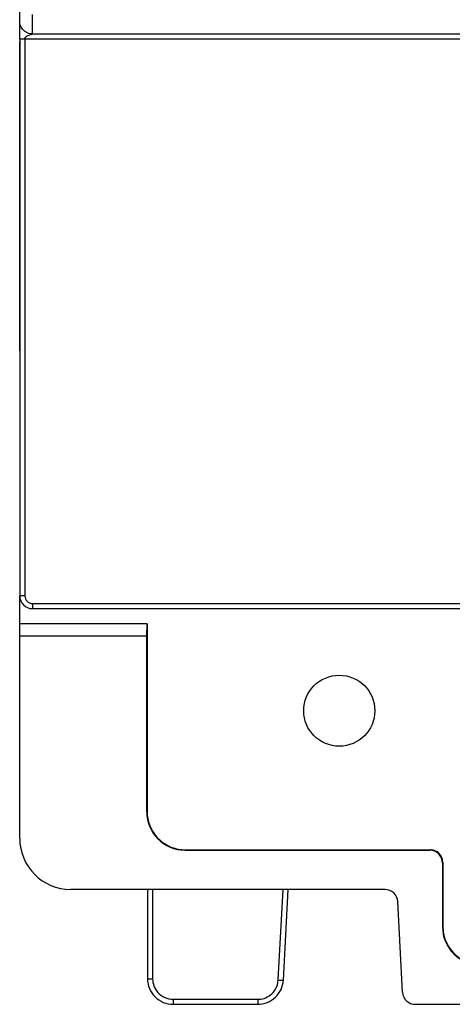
# Model space of a CAD drawing. Header units: inches. Extents: x -22 to 93, y 13 to 209.
# Tile 1 of 10: x -22 to -5, y 13 to 52. Entities that reach past the tile are written whole.
import ezdxf

# ---------------------------------------------------------------- set-up
doc = ezdxf.new("R2010")
doc.units = ezdxf.units.IN
doc.header["$MEASUREMENT"] = 0

# ---------------------------------------------------------------- blocks, each defined once
blk = doc.blocks.new('block 331')
at = {"color": 7, "lineweight": 25}
blk.add_lwpolyline([(-22.109, 51.58), (-22.109, 52.347)], dxfattribs=at)
blk = doc.blocks.new('block 332')
at = {"color": 7, "lineweight": 25}
blk.add_lwpolyline([(-21.609, 51.08), (-21.609, 51.847)], dxfattribs=at)
blk = doc.blocks.new('block 333')
at = {"color": 7, "lineweight": 25}
blk.add_open_spline([(-21.609, 51.08), (-21.667, 51.08), (-21.731, 51.091), (-21.792, 51.115), (-21.854, 51.14), (-21.913, 51.178), (-21.962, 51.227), (-22.011, 51.275), (-22.049, 51.334), (-22.073, 51.396), (-22.098, 51.457), (-22.108, 51.521), (-22.108, 51.58)], degree=3, knots=[0, 0, 0, 0, 1, 1, 1, 2, 2, 2, 3, 3, 3, 4, 4, 4, 4], dxfattribs=at)
blk = doc.blocks.new('block 335')
at = {"color": 7, "lineweight": 25}
blk.add_lwpolyline([(-21.609, 51.08), (-1.792, 51.08)], dxfattribs=at)
blk = doc.blocks.new('block 377')
at = {"color": 7, "lineweight": 25}
blk.add_lwpolyline([(-1.792, 50.881), (-21.908, 50.881)], dxfattribs=at)
blk = doc.blocks.new('block 378')
at = {"color": 7, "lineweight": 25}
blk.add_open_spline([(-21.908, 50.881), (-21.907, 50.889), (-21.906, 50.898), (-21.904, 50.906), (-21.897, 50.93), (-21.881, 50.949), (-21.863, 50.966), (-21.831, 50.995), (-21.795, 51.014), (-21.758, 51.03), (-21.741, 51.037), (-21.724, 51.043), (-21.707, 51.049), (-21.689, 51.055), (-21.671, 51.061), (-21.655, 51.066), (-21.644, 51.069), (-21.634, 51.072), (-21.625, 51.074), (-21.619, 51.076), (-21.613, 51.078), (-21.611, 51.079), (-21.609, 51.079), (-21.609, 51.08), (-21.609, 51.08)], degree=3, knots=[0, 0, 0, 0, 1, 1, 1, 2, 2, 2, 3, 3, 3, 4, 4, 4, 5, 5, 5, 6, 6, 6, 7, 7, 7, 8, 8, 8, 8], dxfattribs=at)
blk = doc.blocks.new('block 382')
at = {"color": 7, "lineweight": 25}
blk.add_open_spline([(-21.908, 50.881), (-21.961, 50.881), (-22.013, 50.881), (-22.05, 50.881), (-22.087, 50.881), (-22.109, 50.881), (-22.109, 50.881)], degree=3, knots=[0, 0, 0, 0, 1, 1, 1, 2, 2, 2, 2], dxfattribs=at)
blk = doc.blocks.new('block 383')
at = {"color": 7, "lineweight": 25}
blk.add_open_spline([(-22.109, 50.881), (-22.109, 50.96), (-22.109, 51.039), (-22.109, 51.117), (-22.109, 51.162), (-22.109, 51.207), (-22.109, 51.251), (-22.109, 51.289), (-22.109, 51.326), (-22.109, 51.362), (-22.109, 51.394), (-22.109, 51.425), (-22.109, 51.453), (-22.109, 51.478), (-22.109, 51.5), (-22.109, 51.52), (-22.109, 51.537), (-22.109, 51.552), (-22.109, 51.562), (-22.109, 51.571), (-22.109, 51.575), (-22.109, 51.58)], degree=3, knots=[0, 0, 0, 0, 1, 1, 1, 2, 2, 2, 3, 3, 3, 4, 4, 4, 5, 5, 5, 6, 6, 6, 7, 7, 7, 7], dxfattribs=at)
blk = doc.blocks.new('block 390')
at = {"color": 7, "lineweight": 25}
blk.add_lwpolyline([(-21.908, 50.881), (-21.908, 29.07)], dxfattribs=at)
blk = doc.blocks.new('block 391')
at = {"color": 7, "lineweight": 25}
blk.add_lwpolyline([(-21.908, 29.07), (-21.947, 29.07), (-21.985, 29.07), (-22.02, 29.07), (-22.05, 29.07), (-22.075, 29.07), (-22.093, 29.07), (-22.105, 29.07), (-22.109, 29.07)], dxfattribs=at)
blk = doc.blocks.new('block 392')
at = {"color": 7, "lineweight": 25}
blk.add_lwpolyline([(-22.109, 50.881), (-22.109, 29.07)], dxfattribs=at)
blk = doc.blocks.new('block 402')
at = {"color": 7, "lineweight": 25}
blk.add_lwpolyline([(-21.609, 28.77), (6.279, 28.77)], dxfattribs=at)
blk = doc.blocks.new('block 403')
at = {"color": 7, "lineweight": 25}
blk.add_open_spline([(-21.908, 29.07), (-21.908, 28.905), (-21.774, 28.77), (-21.609, 28.77)], degree=3, dxfattribs=at)
blk = doc.blocks.new('block 415')
at = {"color": 7, "lineweight": 25}
blk.add_lwpolyline([(-21.609, 28.77), (-21.609, 28.571)], dxfattribs=at)
blk = doc.blocks.new('block 416')
at = {"color": 7, "lineweight": 25}
blk.add_lwpolyline([(-21.609, 28.571), (6.279, 28.571)], dxfattribs=at)
blk = doc.blocks.new('block 429')
at = {"color": 7, "lineweight": 25}
blk.add_open_spline([(-22.109, 29.07), (-22.109, 28.794), (-21.885, 28.571), (-21.609, 28.571)], degree=3, dxfattribs=at)
blk = doc.blocks.new('block 840')
at = {"color": 7, "lineweight": 25}
blk.add_open_spline([(-8.217, 24.57), (-8.217, 25.339), (-8.84, 25.962), (-9.609, 25.962), (-10.377, 25.962), (-11, 25.339), (-11, 24.57), (-11, 23.802), (-10.377, 23.179), (-9.609, 23.179), (-8.84, 23.179), (-8.217, 23.802), (-8.217, 24.57), (-8.217, 24.57), (-8.217, 24.57), (-8.217, 24.57)], degree=3, knots=[0, 0, 0, 0, 1, 1, 1, 2, 2, 2, 3, 3, 3, 4, 4, 4, 5, 5, 5, 5], dxfattribs=at)
blk = doc.blocks.new('block 899')
at = {"color": 7, "lineweight": 25}
blk.add_lwpolyline([(-17.14, 20.609), (-17.14, 27.509)], dxfattribs=at)
blk = doc.blocks.new('block 900')
at = {"color": 7, "lineweight": 25}
blk.add_lwpolyline([(-17.14, 27.509), (-17.126, 27.97)], dxfattribs=at)
blk = doc.blocks.new('block 901')
at = {"color": 7, "lineweight": 25}
blk.add_lwpolyline([(-17.126, 27.97), (-17.126, 20.623)], dxfattribs=at)
blk = doc.blocks.new('block 902')
at = {"color": 7, "lineweight": 25}
blk.add_lwpolyline([(-17.14, 20.609), (-17.126, 20.623)], dxfattribs=at)
blk = doc.blocks.new('block 903')
at = {"color": 7, "lineweight": 25}
blk.add_lwpolyline([(-22.109, 27.509), (-17.14, 27.509)], dxfattribs=at)
blk = doc.blocks.new('block 904')
at = {"color": 7, "lineweight": 25}
blk.add_lwpolyline([(-17.126, 27.97), (-22.109, 27.97)], dxfattribs=at)
blk = doc.blocks.new('block 905')
at = {"color": 7, "lineweight": 25}
blk.add_lwpolyline([(-22.109, 27.509), (-22.109, 27.97)], dxfattribs=at)
blk = doc.blocks.new('block 906')
at = {"color": 7, "lineweight": 25}
blk.add_open_spline([(-5.57, 16.109), (-5.57, 15.28), (-4.899, 14.609), (-4.07, 14.609)], degree=3, dxfattribs=at)
blk = doc.blocks.new('block 907')
at = {"color": 7, "lineweight": 25}
blk.add_lwpolyline([(-5.57, 16.109), (-5.556, 16.123)], dxfattribs=at)
blk = doc.blocks.new('block 908')
at = {"color": 7, "lineweight": 25}
blk.add_open_spline([(-5.556, 16.123), (-5.556, 15.946), (-5.524, 15.755), (-5.451, 15.57), (-5.378, 15.386), (-5.263, 15.208), (-5.117, 15.062), (-4.97, 14.916), (-4.793, 14.801), (-4.609, 14.728), (-4.424, 14.655), (-4.233, 14.623), (-4.056, 14.623)], degree=3, knots=[0, 0, 0, 0, 1, 1, 1, 2, 2, 2, 3, 3, 3, 4, 4, 4, 4], dxfattribs=at)
blk = doc.blocks.new('block 910')
at = {"color": 7, "lineweight": 25}
blk.add_open_spline([(-17.14, 20.609), (-17.14, 19.78), (-16.469, 19.109), (-15.64, 19.109)], degree=3, dxfattribs=at)
blk = doc.blocks.new('block 911')
at = {"color": 7, "lineweight": 25}
blk.add_open_spline([(-17.126, 20.623), (-17.126, 20.446), (-17.094, 20.255), (-17.021, 20.07), (-16.948, 19.886), (-16.833, 19.708), (-16.687, 19.562), (-16.54, 19.416), (-16.363, 19.301), (-16.178, 19.228), (-15.994, 19.155), (-15.803, 19.123), (-15.626, 19.123)], degree=3, knots=[0, 0, 0, 0, 1, 1, 1, 2, 2, 2, 3, 3, 3, 4, 4, 4, 4], dxfattribs=at)
blk = doc.blocks.new('block 912')
at = {"color": 7, "lineweight": 25}
blk.add_lwpolyline([(-15.64, 19.109), (-15.626, 19.123)], dxfattribs=at)
blk = doc.blocks.new('block 927')
at = {"color": 7, "lineweight": 25}
blk.add_lwpolyline([(-5.57, 18.609), (-5.57, 16.109)], dxfattribs=at)
blk = doc.blocks.new('block 932')
at = {"color": 7, "lineweight": 25}
blk.add_lwpolyline([(-15.64, 19.109), (-6.07, 19.109)], dxfattribs=at)
blk = doc.blocks.new('block 933')
at = {"color": 7, "lineweight": 25}
blk.add_open_spline([(-5.57, 18.609), (-5.57, 18.885), (-5.794, 19.109), (-6.07, 19.109)], degree=3, dxfattribs=at)
blk = doc.blocks.new('block 934')
at = {"color": 7, "lineweight": 25}
blk.add_lwpolyline([(-7.133, 13.544), (-7.319, 17.097)], dxfattribs=at)
blk = doc.blocks.new('block 935')
at = {"color": 7, "lineweight": 25}
blk.add_open_spline([(-7.319, 17.097), (-7.333, 17.362), (-7.553, 17.57), (-7.819, 17.57)], degree=3, dxfattribs=at)
blk = doc.blocks.new('block 937')
at = {"color": 7, "lineweight": 25}
blk.add_lwpolyline([(-22.109, 19.571), (-22.109, 27.509)], dxfattribs=at)
blk = doc.blocks.new('block 940')
at = {"color": 7, "lineweight": 25}
blk.add_lwpolyline([(-6.634, 13.07), (77.417, 13.07)], dxfattribs=at)
blk = doc.blocks.new('block 942')
at = {"color": 7, "lineweight": 25}
blk.add_lwpolyline([(-7.819, 17.57), (-20.109, 17.57)], dxfattribs=at)
blk = doc.blocks.new('block 943')
at = {"color": 7, "lineweight": 25}
blk.add_open_spline([(-22.109, 19.571), (-22.109, 18.466), (-21.213, 17.57), (-20.109, 17.57)], degree=3, dxfattribs=at)
blk = doc.blocks.new('block 945')
at = {"color": 7, "lineweight": 25}
blk.add_open_spline([(-7.133, 13.544), (-7.119, 13.279), (-6.9, 13.07), (-6.634, 13.07)], degree=3, dxfattribs=at)
blk = doc.blocks.new('block 953')
at = {"color": 7, "lineweight": 25}
blk.add_lwpolyline([(-15.626, 19.123), (-6.056, 19.123)], dxfattribs=at)
blk = doc.blocks.new('block 954')
at = {"color": 7, "lineweight": 25}
blk.add_lwpolyline([(-6.056, 19.123), (-6.07, 19.109)], dxfattribs=at)
blk = doc.blocks.new('block 955')
at = {"color": 7, "lineweight": 25}
blk.add_lwpolyline([(-5.556, 18.623), (-5.57, 18.609)], dxfattribs=at)
blk = doc.blocks.new('block 956')
at = {"color": 7, "lineweight": 25}
blk.add_lwpolyline([(-5.556, 18.623), (-5.556, 16.123)], dxfattribs=at)
blk = doc.blocks.new('block 957')
at = {"color": 7, "lineweight": 25}
blk.add_open_spline([(-5.556, 18.623), (-5.556, 18.682), (-5.567, 18.745), (-5.591, 18.807), (-5.616, 18.868), (-5.654, 18.928), (-5.702, 18.976), (-5.751, 19.025), (-5.81, 19.063), (-5.872, 19.088), (-5.933, 19.112), (-5.997, 19.123), (-6.056, 19.123)], degree=3, knots=[0, 0, 0, 0, 1, 1, 1, 2, 2, 2, 3, 3, 3, 4, 4, 4, 4], dxfattribs=at)
blk = doc.blocks.new('block 962')
at = {"color": 7, "lineweight": 25}
blk.add_lwpolyline([(-22.109, 27.97), (-22.109, 29.066)], dxfattribs=at)
blk = doc.blocks.new('block 963')
at = {"color": 7, "lineweight": 25}
blk.add_lwpolyline([(-22.109, 38.672), (-22.109, 50.787)], dxfattribs=at)
blk = doc.blocks.new('block 972')
at = {"color": 7, "lineweight": 25}
blk.add_open_spline([(-17.109, 14.07), (-17.042, 14.067), (-16.975, 14.066), (-16.909, 14.067)], degree=3, dxfattribs=at)
blk = doc.blocks.new('block 973')
at = {"color": 7, "lineweight": 25}
blk.add_lwpolyline([(-17.109, 17.57), (-17.109, 14.07)], dxfattribs=at)
blk = doc.blocks.new('block 978')
at = {"color": 7, "lineweight": 25}
blk.add_lwpolyline([(-11.994, 14.025), (-11.808, 17.572)], dxfattribs=at)
blk = doc.blocks.new('block 979')
at = {"color": 7, "lineweight": 25}
blk.add_open_spline([(-12.793, 13.267), (-12.718, 13.267), (-12.636, 13.277), (-12.552, 13.304), (-12.467, 13.331), (-12.38, 13.375), (-12.302, 13.436), (-12.223, 13.497), (-12.154, 13.573), (-12.1, 13.668), (-12.046, 13.762), (-12.002, 13.879), (-11.994, 14.025)], degree=3, knots=[0, 0, 0, 0, 1, 1, 1, 2, 2, 2, 3, 3, 3, 4, 4, 4, 4], dxfattribs=at)
blk = doc.blocks.new('block 980')
at = {"color": 7, "lineweight": 25}
blk.add_lwpolyline([(-16.108, 13.267), (-12.793, 13.267)], dxfattribs=at)
blk = doc.blocks.new('block 981')
at = {"color": 7, "lineweight": 25}
blk.add_open_spline([(-16.909, 14.067), (-16.909, 13.97), (-16.892, 13.879), (-16.859, 13.791), (-16.827, 13.704), (-16.78, 13.618), (-16.709, 13.539), (-16.638, 13.458), (-16.543, 13.385), (-16.437, 13.337), (-16.33, 13.289), (-16.216, 13.267), (-16.108, 13.267)], degree=3, knots=[0, 0, 0, 0, 1, 1, 1, 2, 2, 2, 3, 3, 3, 4, 4, 4, 4], dxfattribs=at)
blk = doc.blocks.new('block 982')
at = {"color": 7, "lineweight": 25}
blk.add_lwpolyline([(-11.795, 14.018), (-11.608, 17.57)], dxfattribs=at)
blk = doc.blocks.new('block 983')
at = {"color": 7, "lineweight": 25}
blk.add_open_spline([(-11.994, 14.025), (-11.928, 14.021), (-11.861, 14.018), (-11.795, 14.018)], degree=3, dxfattribs=at)
blk = doc.blocks.new('block 990')
at = {"color": 7, "lineweight": 25}
blk.add_lwpolyline([(-16.108, 13.267), (-16.108, 13.07)], dxfattribs=at)
blk = doc.blocks.new('block 991')
at = {"color": 7, "lineweight": 25}
blk.add_open_spline([(-17.109, 14.07), (-17.109, 13.809), (-17.001, 13.549), (-16.816, 13.364), (-16.723, 13.271), (-16.612, 13.197), (-16.491, 13.146), (-16.37, 13.097), (-16.239, 13.07), (-16.108, 13.07)], degree=3, knots=[0, 0, 0, 0, 1, 1, 1, 2, 2, 2, 3, 3, 3, 3], dxfattribs=at)
blk = doc.blocks.new('block 992')
at = {"color": 7, "lineweight": 25}
blk.add_open_spline([(-12.793, 13.07), (-12.54, 13.07), (-12.289, 13.171), (-12.105, 13.345), (-11.922, 13.519), (-11.808, 13.766), (-11.795, 14.018)], degree=3, knots=[0, 0, 0, 0, 1, 1, 1, 2, 2, 2, 2], dxfattribs=at)
blk = doc.blocks.new('block 993')
at = {"color": 7, "lineweight": 25}
blk.add_lwpolyline([(-12.793, 13.267), (-12.793, 13.07)], dxfattribs=at)
blk = doc.blocks.new('block 998')
at = {"color": 7, "lineweight": 25}
blk.add_lwpolyline([(-16.108, 13.07), (-12.793, 13.07)], dxfattribs=at)
blk = doc.blocks.new('block 1085')
at = {"color": 253, "lineweight": 25}
blk.add_lwpolyline([(-16.909, 17.57), (-16.909, 14.067)], dxfattribs=at)

msp = doc.modelspace()

# ---------------------------------------------------------------- block references
for name in ['block 331', 'block 332', 'block 383', 'block 333', 'block 378', 'block 335', 'block 382', 'block 392', 'block 963', 'block 377', 'block 390', 'block 391', 'block 429', 'block 962', 'block 403', 'block 402', 'block 415', 'block 416', 'block 904', 'block 905', 'block 900', 'block 901', 'block 903', 'block 937', 'block 899', 'block 840', 'block 902', 'block 910', 'block 911', 'block 943', 'block 912', 'block 932', 'block 953', 'block 954', 'block 933', 'block 957', 'block 955', 'block 927', 'block 956', 'block 942', 'block 973', 'block 1085', 'block 978', 'block 982', 'block 935', 'block 934', 'block 907', 'block 906', 'block 908', 'block 972', 'block 991', 'block 981', 'block 979', 'block 992', 'block 983', 'block 945', 'block 980', 'block 990', 'block 993', 'block 998', 'block 940']:
    msp.add_blockref(name, (0, 0))

doc.saveas('drawing.dxf')
